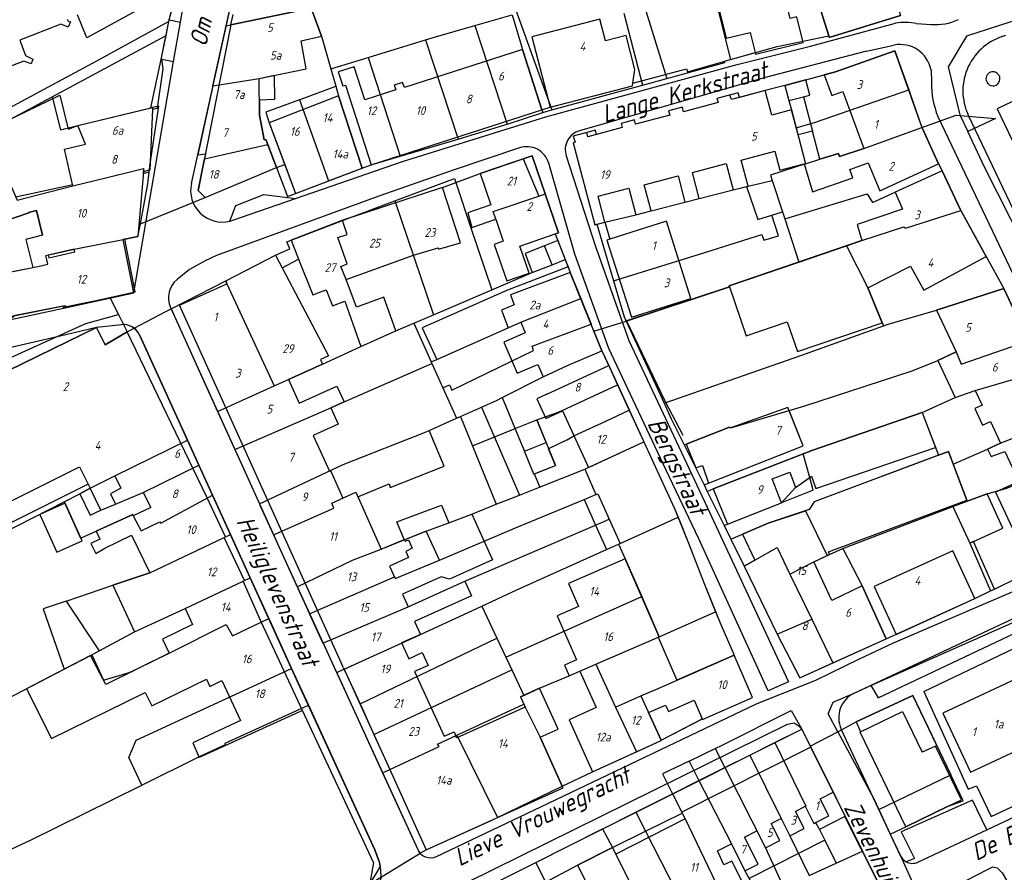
# Model space of a CAD drawing. Extents: x 124314 to 128016, y 450271 to 453716.
# Tile 8 of 40: x 124744 to 124885, y 450690 to 450812. Entities that reach past the tile are written whole.
import ezdxf
from ezdxf.enums import TextEntityAlignment as Align

# ---------------------------------------------------------------- set-up
doc = ezdxf.new("R2010")
doc.units = 0
doc.header["$MEASUREMENT"] = 0
for name, color, linetype in [('Default_113', 7, 'Continuous'), ('Default_117', 7, 'Continuous'), ('Default_21', 40, 'Continuous'), ('Default_4', 1, 'Continuous'), ('Default_79', 2, 'Continuous'), ('Default_80', 7, 'Continuous'), ('Default_99', 2, 'Continuous')]:
    doc.layers.add(name, color=color, linetype=linetype)
doc.styles.add('Style-ENGINEERING', font='isoct.shx', dxfattribs={"oblique": 15})

msp = doc.modelspace()

# ---------------------------------------------------------------- linework, layer by layer
at = {"layer": 'Default_21', "lineweight": -3, "flags": 128}
for points in [[(124827.1, 450835.14), (124831.93, 450819.6), (124836.85, 450803.59)], [(124934.82, 450827.38), (124904.4, 450817.68), (124879.66, 450809.63), (124877.06, 450805.26), (124878.7, 450798.39), (124878.75, 450798.28)], [(124855.55, 450823.97), (124858.01, 450816.03), (124859.98, 450809.66)], [(124773.94, 450811.12), (124776.11, 450820.96), (124776.14, 450821.07)], [(124842.38, 450820.56), (124845.96, 450806.27)], [(124765.74, 450811.72), (124765.79, 450811.96), (124767.5, 450818.19)], [(124814, 450816.96), (124820.45, 450799.08)], [(124773.94, 450811.12), (124774.59, 450811.25), (124786.06, 450813.62)], [(124786.06, 450813.62), (124787.54, 450809.63), (124788.88, 450804.98)], [(124809.45, 450811.14), (124814.79, 450812.69), (124816.25, 450807.73), (124819.03, 450799.11), (124819.17, 450798.7)], [(124830.73, 450812.93), (124833.4, 450802.64)], [(124859.98, 450809.66), (124860.04, 450809.45), (124870.24, 450812.59)], [(124765.74, 450811.72), (124755.41, 450806.03), (124742.24, 450798.97), (124724.63, 450788.52), (124725.24, 450787.15)], [(124765.36, 450809.74), (124765.74, 450811.72)], [(124772.05, 450802.52), (124773.94, 450811.12)], [(124802.43, 450809.08), (124803.84, 450809.51), (124809.45, 450811.14)], [(124809.45, 450811.14), (124814.06, 450797.07)], [(124749.12, 450800.96), (124765.36, 450809.74)], [(124763.21, 450799.38), (124764.73, 450806.52), (124765.36, 450809.74)], [(124794.21, 450806.6), (124802.43, 450809.08)], [(124802.43, 450809.08), (124807.05, 450794.92)], [(124845.96, 450806.27), (124852.63, 450808.16), (124859.98, 450809.66)], [(124788.88, 450804.98), (124794.21, 450806.6)], [(124794.21, 450806.6), (124798.8, 450792.47)], [(124836.85, 450803.59), (124845.14, 450805.88), (124845.1, 450806.03), (124845.96, 450806.27)], [(124853.71, 450802.6), (124856.72, 450803.38), (124860.95, 450804.55), (124869.44, 450807.54), (124871.41, 450801.96)], [(124788.88, 450804.98), (124789.6, 450802.48)], [(124772.05, 450802.52), (124778.64, 450803.6), (124780.78, 450804.04), (124780.83, 450800.6), (124778.68, 450800.46), (124778.71, 450798.34), (124779.39, 450794.81), (124779.63, 450794.88), (124779.89, 450794.16)], [(124833.4, 450802.64), (124836.85, 450803.59)], [(124772.05, 450802.52), (124769.88, 450792.69), (124770.98, 450792.83), (124770.84, 450792.12)], [(124784.42, 450800.55), (124784.51, 450800.59), (124789.6, 450802.48)], [(124789.6, 450802.48), (124789.99, 450801.12), (124793.37, 450790.79)], [(124820.45, 450799.08), (124833.4, 450802.64)], [(124853.71, 450802.6), (124850.91, 450801.84), (124847.23, 450800.87), (124847.05, 450801.53), (124844.03, 450800.73), (124844.19, 450800.13), (124839.25, 450798.82), (124839.1, 450799.47), (124837.12, 450798.94), (124837.28, 450798.35), (124832.39, 450797.05), (124832.23, 450797.65), (124830.34, 450797.15), (124830.5, 450796.56), (124826.83, 450795.59), (124826.67, 450796.2), (124823.48, 450795.36), (124823.76, 450794.47), (124823.48, 450794.39), (124826.58, 450782.67), (124826.89, 450782.75)], [(124853.71, 450802.6), (124854.27, 450800.44), (124854.66, 450799.09), (124855.34, 450796.52)], [(124855.34, 450796.52), (124858.1, 450797.32), (124871.41, 450801.96)], [(124871.41, 450801.96), (124871.55, 450801.54), (124873.29, 450796.58)], [(124739.92, 450795.99), (124742.25, 450797.33), (124743.88, 450798.13), (124749.12, 450800.96)], [(124749.12, 450800.96), (124750.3, 450796.26), (124752.75, 450796.86), (124763.21, 450799.38)], [(124784.42, 450800.55), (124779.62, 450798.77), (124780.1, 450797.26), (124783.83, 450787.13)], [(124784.42, 450800.55), (124788.55, 450788.94)], [(124762.97, 450790.21), (124763.11, 450791.4), (124764.31, 450799.63), (124763.21, 450799.38)], [(124814.06, 450797.07), (124819.17, 450798.7)], [(124819.17, 450798.7), (124819.79, 450798.9), (124820.45, 450799.08)], [(124873.29, 450796.58), (124878.17, 450798.34), (124878.75, 450798.28)], [(124878.75, 450798.28), (124883.82, 450797.85), (124879.83, 450796.02)], [(124878.75, 450798.28), (124879.83, 450796.02)], [(124807.05, 450794.92), (124810.77, 450796.03), (124814.06, 450797.07)], [(124855.34, 450796.52), (124856.67, 450791.39)], [(124856.67, 450791.39), (124858.72, 450792.05), (124861.37, 450792.87), (124861.53, 450792.42), (124864.98, 450793.59), (124873.29, 450796.58)], [(124873.29, 450796.58), (124873.32, 450796.52), (124875.67, 450791.4), (124876.19, 450790.38)], [(124798.8, 450792.47), (124807.05, 450794.92)], [(124908.68, 450736.87), (124897.22, 450760.65), (124887.84, 450779.82), (124882.25, 450790.9), (124879.83, 450796.02)], [(124737.18, 450794.41), (124740.71, 450782.66), (124745.77, 450784.37), (124745.74, 450784.45), (124746.84, 450784.73), (124747.73, 450781.21), (124745.34, 450780.6), (124746.35, 450776.59)], [(124770.84, 450792.12), (124779.89, 450794.16)], [(124779.89, 450794.16), (124781.14, 450790.84)], [(124770.93, 450786.59), (124769.95, 450787.58), (124770.84, 450792.12)], [(124793.37, 450790.79), (124794.65, 450791.24), (124798.8, 450792.47)], [(124806.72, 450788.71), (124810.22, 450789.99), (124816.34, 450792.1)], [(124816.34, 450792.1), (124817.63, 450792.54), (124819.51, 450787.08)], [(124816.34, 450792.1), (124818.57, 450786.77)], [(124756.93, 450789.44), (124762.16, 450790.7), (124762.1, 450790.01), (124762.81, 450790.18), (124762.97, 450790.21)], [(124770.93, 450786.59), (124781.14, 450790.84)], [(124781.14, 450790.84), (124782.72, 450786.7), (124783.83, 450787.13)], [(124788.55, 450788.94), (124788.92, 450789.08), (124793.37, 450790.79)], [(124856.67, 450791.39), (124851.65, 450789.77), (124851.9, 450789)], [(124752.07, 450788.26), (124756.93, 450789.44)], [(124761.69, 450782.83), (124762.78, 450788.55), (124762.97, 450790.21)], [(124798.04, 450786.11), (124806.53, 450789.29), (124806.72, 450788.71)], [(124876.19, 450790.38), (124878.75, 450784.9), (124878.85, 450784.71)], [(124752.04, 450788.37), (124743.92, 450786.61)], [(124743.92, 450786.61), (124744.1, 450786.18), (124752.07, 450788.26)], [(124752.07, 450788.26), (124752.04, 450788.37)], [(124783.83, 450787.13), (124788.45, 450788.9), (124788.55, 450788.94)], [(124806.72, 450788.71), (124808.9, 450782.25)], [(124826.89, 450782.75), (124828.02, 450783.05), (124832.46, 450784.12), (124834.63, 450784.69), (124839.46, 450785.91), (124841.5, 450786.45), (124846.36, 450787.65), (124848.25, 450788.15)], [(124848.25, 450788.15), (124848.49, 450788.21), (124851.9, 450789)], [(124848.25, 450788.15), (124849.85, 450783.42), (124851.87, 450784.05)], [(124851.9, 450789), (124853.37, 450784.52)], [(124761.69, 450782.83), (124770.93, 450786.59)], [(124812.25, 450783.4), (124812.45, 450783.47), (124812.07, 450784.58), (124818.57, 450786.77)], [(124818.57, 450786.77), (124819.51, 450787.08)], [(124819.51, 450787.08), (124821.41, 450781.53), (124820.94, 450781.36), (124821.31, 450780.42)], [(124853.7, 450783.51), (124865.48, 450787.11), (124866.22, 450785.87), (124869.49, 450787.35)], [(124790.55, 450783.31), (124798.04, 450786.11)], [(124798.04, 450786.11), (124803.54, 450769.82)], [(124829.25, 450774.69), (124841.52, 450778.46), (124850.42, 450781.27), (124850.71, 450780.49), (124852.8, 450781.12), (124851.87, 450784.05)], [(124851.87, 450784.05), (124853.37, 450784.52)], [(124853.37, 450784.52), (124853.7, 450783.51)], [(124862.51, 450779.68), (124864.7, 450780.42), (124870.7, 450782.38), (124870.94, 450782.2), (124878.85, 450784.71)], [(124878.85, 450784.71), (124882.45, 450778.16), (124885, 450773.57)], [(124759.49, 450780.62), (124761.34, 450780.99), (124761.69, 450782.83)], [(124781.01, 450778.32), (124783.02, 450779.26), (124782.62, 450780.24), (124790.55, 450783.31)], [(124798.16, 450767.52), (124796.48, 450772.32), (124792.55, 450770.93), (124791.06, 450774.85), (124790.32, 450776.73), (124791.21, 450777.08), (124789.89, 450780.85), (124791.2, 450781.31), (124790.55, 450783.31)], [(124808.9, 450782.25), (124809.03, 450782.29)], [(124826.89, 450782.75), (124829.25, 450774.69)], [(124853.7, 450783.51), (124855.71, 450777.36)], [(124808.9, 450782.25), (124811.9, 450773.39)], [(124746.35, 450776.59), (124747.06, 450776.73), (124748.46, 450777.04), (124748.18, 450778.28), (124752.25, 450779.2), (124759.49, 450780.62)], [(124757.32, 450772.3), (124760.97, 450773.12), (124759.49, 450780.62)], [(124821.31, 450780.42), (124819.41, 450779.68), (124816.65, 450778.58), (124817.64, 450775.85)], [(124821.31, 450780.42), (124822.37, 450777.7)], [(124855.71, 450777.36), (124862.51, 450779.68)], [(124862.51, 450779.68), (124865.55, 450773.66), (124867.81, 450768.24)], [(124773.88, 450774.67), (124781.01, 450778.32)], [(124781.01, 450778.32), (124788.56, 450763.94), (124787.43, 450763.43), (124787.72, 450762.79)], [(124822.78, 450776.65), (124814.14, 450773.36), (124801.94, 450767.96), (124804.02, 450763.45)], [(124817.64, 450775.85), (124820.49, 450776.98), (124822.37, 450777.7)], [(124822.37, 450777.7), (124822.78, 450776.65)], [(124822.78, 450776.65), (124823.08, 450775.87), (124824.57, 450772.16)], [(124831.04, 450768.93), (124845.8, 450773.84), (124845.76, 450773.97), (124855.71, 450777.36)], [(124733.09, 450772.35), (124740.32, 450775.36), (124740.51, 450775.43), (124746.35, 450776.59)], [(124811.9, 450773.39), (124817.64, 450775.85)], [(124766.08, 450770.69), (124773.88, 450774.67)], [(124773.88, 450774.67), (124774.04, 450774.26), (124780.82, 450759.68)], [(124829.25, 450774.69), (124830.76, 450769.53), (124831.04, 450768.93)], [(124803.54, 450769.82), (124805.78, 450770.77), (124811.9, 450773.39)], [(124867.81, 450768.24), (124868.46, 450768.47), (124875.37, 450770.5), (124885, 450773.57)], [(124885, 450773.57), (124888.49, 450766.12)], [(124733.09, 450772.35), (124734.87, 450767.32), (124739.16, 450768.81), (124739.57, 450767.86), (124743.27, 450769.18), (124743.14, 450769.6), (124750.96, 450771.14), (124751.01, 450770.91), (124757.32, 450772.3)], [(124757.32, 450772.3), (124758.56, 450769.87)], [(124804.02, 450763.45), (124814.21, 450767.98), (124816.01, 450768.78), (124824.57, 450772.16)], [(124824.57, 450772.16), (124824.66, 450771.93), (124826.04, 450768.48)], [(124739.98, 450762.18), (124741.72, 450763.07), (124753.92, 450768.58), (124758.56, 450769.87)], [(124758.56, 450769.87), (124759.83, 450767.37)], [(124760.82, 450767.89), (124765.31, 450770.29), (124766.08, 450770.69)], [(124766.08, 450770.69), (124772.71, 450756.03)], [(124800.74, 450768.62), (124803.54, 450769.82)], [(124798.16, 450767.52), (124800.74, 450768.62)], [(124800.74, 450768.62), (124803.22, 450763.09)], [(124804.9, 450759.37), (124805.84, 450759.82), (124806.18, 450759.04), (124817.85, 450764.74), (124817.62, 450765.33), (124826.04, 450768.48)], [(124826.04, 450768.48), (124826.13, 450768.26), (124826.46, 450767.46)], [(124826.46, 450767.46), (124831.04, 450768.93)], [(124831.04, 450768.93), (124836.47, 450757.21)], [(124836.47, 450757.21), (124856.02, 450764.03), (124867.81, 450768.24)], [(124739.98, 450762.18), (124740.66, 450760.8), (124755.41, 450768.01), (124756.66, 450765.51), (124759.83, 450767.37)], [(124759.83, 450767.37), (124760.82, 450767.89)], [(124761.55, 450766.97), (124768.41, 450751.92)], [(124787.72, 450762.79), (124793.19, 450765.28), (124798.16, 450767.52)], [(124826.46, 450767.46), (124826.5, 450767.35), (124827.57, 450764.68)], [(124854.34, 450756.14), (124856.42, 450756.76), (124871.9, 450761.82), (124875.58, 450763.29), (124878.18, 450764.51), (124878.88, 450762.77), (124888.49, 450766.12)], [(124813.35, 450758), (124819.22, 450760.94), (124822.79, 450762.65), (124827.57, 450764.68)], [(124827.57, 450764.68), (124828.67, 450762.34), (124829.82, 450759.84)], [(124775.19, 450750.57), (124788.89, 450756.51), (124790.78, 450757.37), (124803.33, 450762.87)], [(124780.82, 450759.68), (124782.83, 450760.58), (124787.72, 450762.79)], [(124803.22, 450763.09), (124804.02, 450763.45)], [(124803.22, 450763.09), (124803.33, 450762.87)], [(124803.33, 450762.87), (124804.9, 450759.37)], [(124873.32, 450755.88), (124878.06, 450758), (124880.92, 450758.99), (124890.52, 450761.8)], [(124819.62, 450751.56), (124818.3, 450754.81), (124820.98, 450755.79), (124821.94, 450756.15), (124829.82, 450759.84)], [(124829.82, 450759.84), (124831.51, 450756.18)], [(124772.71, 450756.03), (124780.82, 450759.68)], [(124804.9, 450759.37), (124806.84, 450755.06)], [(124810.4, 450756.64), (124812.54, 450757.59), (124813.35, 450758)], [(124813.35, 450758), (124815.99, 450751.68)], [(124836.47, 450757.21), (124837.5, 450754.98), (124839.35, 450751.24)], [(124772.71, 450756.03), (124772.8, 450755.84), (124775.19, 450750.57)], [(124807.4, 450755.31), (124810.4, 450756.64)], [(124810.4, 450756.64), (124815.81, 450744.07)], [(124828.14, 450754.64), (124831.51, 450756.18)], [(124831.51, 450756.18), (124833.59, 450751.66)], [(124839.35, 450751.24), (124839.65, 450751.35), (124845.82, 450753.78), (124845.99, 450753.66), (124854.34, 450756.14)], [(124842.18, 450745.51), (124842.84, 450745.76), (124856.34, 450751.08), (124854.34, 450756.14)], [(124856.34, 450749.97), (124857.58, 450750.45), (124873.32, 450755.88)], [(124873.32, 450755.88), (124875.66, 450749.76)], [(124802.91, 450753.31), (124806.84, 450755.06)], [(124806.84, 450755.06), (124807.4, 450755.31)], [(124807.4, 450755.31), (124812.52, 450742.76)], [(124823.6, 450752.55), (124828.14, 450754.64)], [(124877.77, 450748.49), (124882.68, 450750.63), (124884.52, 450751.49), (124893.65, 450755.13)], [(124778.68, 450742.84), (124790.65, 450748.44), (124802.49, 450753.12), (124802.91, 450753.31)], [(124780.7, 450738.38), (124789.33, 450742.2), (124789.01, 450742.91), (124792.44, 450744.47), (124792.73, 450743.82), (124797.23, 450745.68), (124797.34, 450745.14), (124805.05, 450748.21), (124802.91, 450753.31)], [(124753.05, 450744.24), (124754.53, 450745.04), (124758.04, 450746.8), (124768.41, 450751.92)], [(124768.41, 450751.92), (124768.46, 450751.81), (124770.03, 450748.36)], [(124815.99, 450751.68), (124816.56, 450750.32)], [(124816.56, 450750.32), (124819.62, 450751.56)], [(124822.63, 450751.94), (124819.99, 450750.67)], [(124822.63, 450751.94), (124823.6, 450752.55)], [(124825.17, 450747.79), (124825.33, 450747.86), (124833.59, 450751.66)], [(124833.59, 450751.66), (124837.95, 450742.16), (124838.47, 450740.89)], [(124775.19, 450750.57), (124775.32, 450750.27), (124778.68, 450742.84)], [(124817.86, 450747.05), (124816.56, 450750.32)], [(124817.86, 450747.05), (124820.96, 450748.28), (124819.99, 450750.67)], [(124839.35, 450751.24), (124842.18, 450745.51)], [(124842.63, 450744.6), (124843.5, 450744.94), (124856.34, 450749.97)], [(124857.27, 450746.59), (124856.34, 450749.97)], [(124875.66, 450749.76), (124877.1, 450750.3), (124877.77, 450748.49)], [(124875.66, 450749.76), (124857.89, 450743.11), (124857.18, 450741.99), (124856.68, 450741.83)], [(124879.76, 450743.19), (124882.6, 450744.24), (124885.4, 450745.04), (124896.25, 450749.59)], [(124883.65, 450730.63), (124885.01, 450731.28), (124901.12, 450738.95), (124900.32, 450740.92), (124896.25, 450749.59)], [(124753.05, 450744.24), (124754.51, 450741.21), (124756.04, 450741.93), (124758.14, 450742.79), (124762.09, 450744.46), (124770.03, 450748.36)], [(124770.03, 450748.36), (124771.99, 450744.06)], [(124815.81, 450744.07), (124818.7, 450745.22), (124825.17, 450747.79)], [(124825.17, 450747.79), (124826.75, 450744.15)], [(124877.77, 450748.49), (124879.69, 450743.35)], [(124853.23, 450742.98), (124855.23, 450745.17), (124857.27, 450746.59)], [(124857.77, 450744.78), (124857.27, 450746.59)], [(124842.18, 450745.51), (124842.63, 450744.6)], [(124842.63, 450744.6), (124845.04, 450739.73)], [(124857.77, 450744.78), (124853.23, 450742.98)], [(124725.25, 450730.49), (124727.38, 450731.35), (124741.97, 450738.59), (124750.81, 450743.1)], [(124750.81, 450743.1), (124753.05, 450744.24)], [(124750.81, 450743.1), (124753.16, 450737.92), (124755.4, 450738.89), (124760.6, 450741.28), (124760.67, 450741.11), (124761.8, 450738.95), (124764.49, 450740.23), (124764.61, 450740.05), (124771.99, 450744.06)], [(124771.99, 450744.06), (124772.04, 450743.96), (124774.57, 450738.42)], [(124785.84, 450727.12), (124797.96, 450732.38), (124798.06, 450732.14), (124804.39, 450734.77), (124815.25, 450739.4), (124825.07, 450743.45)], [(124812.52, 450742.76), (124815.81, 450744.07)], [(124825.07, 450743.45), (124826.75, 450744.15)], [(124825.07, 450743.45), (124826.68, 450739.78)], [(124826.75, 450744.15), (124827.03, 450744.26), (124828.65, 450740.62)], [(124845.04, 450739.73), (124853.23, 450742.98)], [(124877.72, 450742.44), (124879.76, 450743.19)], [(124879.69, 450743.35), (124879.76, 450743.19)], [(124778.68, 450742.84), (124778.77, 450742.65), (124780.7, 450738.38)], [(124784.08, 450730.97), (124791.98, 450734.78), (124796.1, 450736.36), (124799.35, 450737.68), (124802.52, 450738.9), (124805.74, 450740.1), (124809, 450741.36), (124812.52, 450742.76)], [(124846, 450737.78), (124847.69, 450738.5), (124851.35, 450740.04), (124856.68, 450741.83)], [(124856.68, 450741.83), (124859.76, 450735.44)], [(124862.01, 450736.42), (124862.62, 450736.67), (124877.72, 450742.44)], [(124877.72, 450742.44), (124880.12, 450737.2)], [(124826.68, 450739.78), (124828.65, 450740.62)], [(124828.65, 450740.62), (124830.2, 450737.17)], [(124830.2, 450737.17), (124838.47, 450740.89)], [(124838.47, 450740.89), (124840.15, 450736.72), (124842.2, 450731.42), (124843.84, 450727.37)], [(124787.77, 450722.92), (124799.95, 450728.11), (124808.02, 450731.76), (124826.68, 450739.78)], [(124826.68, 450739.78), (124828.23, 450736.28)], [(124845.04, 450739.73), (124846, 450737.78)], [(124751.09, 450728.92), (124757.76, 450731.2), (124763.06, 450732.98), (124773.68, 450738.01), (124774.57, 450738.42)], [(124774.57, 450738.42), (124777.38, 450732.26)], [(124780.7, 450738.38), (124782.17, 450735.14), (124784.08, 450730.97)], [(124846, 450737.78), (124847.93, 450733.89)], [(124880.66, 450737.45), (124880.12, 450737.2)], [(124883.65, 450730.63), (124880.66, 450737.45)], [(124810.45, 450728.21), (124815.44, 450730.52), (124828.23, 450736.28)], [(124828.23, 450736.28), (124829.97, 450737.06)], [(124829.97, 450737.06), (124830.2, 450737.17)], [(124829.97, 450737.06), (124830.94, 450734.98), (124833.29, 450729.57)], [(124847.93, 450733.89), (124849.42, 450734.77), (124852.61, 450736.56), (124854.44, 450732.77)], [(124859.76, 450735.44), (124860.09, 450735.6), (124862.01, 450736.42)], [(124861.27, 450710.27), (124859.9, 450712.82), (124860.64, 450714.48), (124863.64, 450715.78), (124906.66, 450735.97), (124908.68, 450736.87)], [(124862.01, 450736.42), (124864.78, 450731.09), (124868.18, 450723.53)], [(124880.12, 450737.2), (124883.11, 450730.37)], [(124854.44, 450732.77), (124857.88, 450734.52), (124859.76, 450735.44)], [(124847.93, 450733.89), (124852.63, 450724.18)], [(124755.82, 450721.82), (124760.87, 450724.53), (124768.07, 450727.86), (124776.39, 450731.79), (124777.38, 450732.26)], [(124777.38, 450732.26), (124780.03, 450726.44)], [(124854.44, 450732.77), (124857.57, 450726.32)], [(124784.08, 450730.97), (124784.13, 450730.85), (124785.84, 450727.12)], [(124868.18, 450723.53), (124880.83, 450729.28), (124883.11, 450730.37)], [(124883.11, 450730.37), (124883.65, 450730.63)], [(124751.09, 450728.92), (124747.8, 450727.8), (124750.82, 450719.19)], [(124751.09, 450728.92), (124755.82, 450721.82)], [(124813.87, 450720.92), (124833.29, 450729.57)], [(124833.29, 450729.57), (124833.38, 450729.36), (124835.79, 450723.84)], [(124790.79, 450719.22), (124801.68, 450724.15), (124810.45, 450728.21)], [(124810.45, 450728.21), (124812.61, 450723.61)], [(124754.77, 450721.25), (124756.44, 450717.63), (124760.08, 450718.72), (124761.35, 450719.28), (124765.82, 450721.47), (124773.96, 450725.59), (124774.84, 450723.97), (124780.03, 450726.44)], [(124780.03, 450726.44), (124780.11, 450726.26), (124783.28, 450719.3)], [(124785.84, 450727.12), (124785.91, 450726.97), (124787.77, 450722.92)], [(124835.79, 450723.84), (124843.84, 450727.37)], [(124843.84, 450727.37), (124844.57, 450725.56), (124846.47, 450721.21)], [(124852.63, 450724.18), (124857.57, 450726.32)], [(124857.57, 450726.32), (124860.57, 450720.11)], [(124793.07, 450714.24), (124812.61, 450723.61)], [(124812.61, 450723.61), (124813.87, 450720.92)], [(124826.73, 450719.91), (124835.79, 450723.84)], [(124852.63, 450724.18), (124855.84, 450717.98), (124860.57, 450720.11)], [(124860.57, 450720.11), (124868.18, 450723.53)], [(124754.77, 450721.25), (124755.82, 450721.82)], [(124787.77, 450722.92), (124787.87, 450722.7), (124789.69, 450718.72)], [(124750.82, 450719.19), (124754.58, 450721.15), (124754.77, 450721.25)], [(124813.87, 450720.92), (124814.73, 450719.1)], [(124833.16, 450715.4), (124835.64, 450716.46), (124846.47, 450721.21)], [(124836.04, 450709.04), (124841.85, 450712.08), (124841.97, 450712.02), (124849.12, 450715.16), (124846.47, 450721.21)], [(124729.73, 450708.24), (124750.82, 450719.19)], [(124761.92, 450702.65), (124760.06, 450706.57), (124761.1, 450709.06), (124783.28, 450719.3)], [(124783.28, 450719.3), (124785.69, 450714.05)], [(124789.69, 450718.72), (124790.79, 450719.22)], [(124790.79, 450719.22), (124790.86, 450719.08), (124793.07, 450714.24)], [(124795.05, 450709.89), (124814.73, 450719.1)], [(124814.73, 450719.1), (124816.44, 450715.46)], [(124816.44, 450715.46), (124818.7, 450716.49), (124822.91, 450718.26), (124826.73, 450719.91)], [(124826.73, 450719.91), (124829.52, 450713.75)], [(124789.69, 450718.72), (124789.77, 450718.56), (124796.27, 450704.38)], [(124815.98, 450715.26), (124816.44, 450715.46)], [(124829.52, 450713.75), (124833.16, 450715.4)], [(124833.16, 450715.4), (124836.04, 450709.04)], [(124861.27, 450710.27), (124863.9, 450711.66), (124871.99, 450715.44), (124877.4, 450704.11)], [(124761.92, 450702.65), (124770.03, 450706.7), (124773.85, 450708.46), (124773.78, 450708.65), (124785.69, 450714.05)], [(124785.69, 450714.05), (124795.19, 450693.39), (124795.85, 450691.56), (124795.93, 450691.03), (124794.4, 450688.48)], [(124793.07, 450714.24), (124793.15, 450714.07), (124795.05, 450709.89)], [(124806.89, 450709.78), (124816.46, 450714.2)], [(124816.46, 450714.2), (124816.64, 450713.79), (124818.77, 450709.47), (124821.92, 450702.5)], [(124829.52, 450713.75), (124832.53, 450707.38)], [(124843.78, 450707.87), (124844.79, 450708.36), (124854.61, 450713.3), (124856.13, 450710.64)], [(124852.28, 450708.71), (124856.13, 450710.64)], [(124856.13, 450710.64), (124857.35, 450708.2)], [(124795.05, 450709.89), (124796.84, 450705.91), (124797.3, 450704.85)], [(124797.3, 450704.85), (124804.36, 450708.14), (124804.12, 450708.5), (124806.89, 450709.78)], [(124806.89, 450709.78), (124812.71, 450698.03)], [(124857.35, 450708.2), (124861.27, 450710.27)], [(124861.27, 450710.27), (124866.42, 450700.68), (124867.14, 450699.14)], [(124832.53, 450707.38), (124836.07, 450708.99), (124836.04, 450709.04)], [(124840.05, 450706.07), (124843.78, 450707.87)], [(124843.78, 450707.87), (124845.17, 450705.14)], [(124848.7, 450706.92), (124852.28, 450708.71)], [(124852.28, 450708.71), (124856.74, 450699.65), (124856.64, 450699.61), (124857.87, 450697.17), (124858.12, 450697.3), (124858.65, 450696.29), (124859.42, 450694.77), (124861.04, 450691.49)], [(124857.35, 450708.2), (124857.41, 450708.07), (124864.81, 450693.19)], [(124821.92, 450702.5), (124826.27, 450704.54), (124832.53, 450707.38)], [(124845.17, 450705.14), (124848.7, 450706.92)], [(124848.7, 450706.92), (124853.19, 450697.88), (124854.44, 450695.41), (124857.2, 450689.74)], [(124840.05, 450706.07), (124836.24, 450704.24), (124837.68, 450701.39)], [(124840.05, 450706.07), (124841.46, 450703.29)], [(124841.46, 450703.29), (124845.17, 450705.14)], [(124845.17, 450705.14), (124850.97, 450693.69), (124853.51, 450688.07)], [(124796.27, 450704.38), (124797.3, 450704.85)], [(124796.27, 450704.38), (124801.29, 450693.43), (124801.45, 450693.15), (124801.64, 450692.9)], [(124867.14, 450699.14), (124877.4, 450704.11)], [(124868.77, 450695.65), (124870.98, 450696.7), (124877.04, 450699.61), (124879.17, 450700.41), (124877.4, 450704.11)], [(124737.46, 450690.82), (124746.12, 450694.82), (124757.67, 450700.52), (124761.92, 450702.65)], [(124812.71, 450698.03), (124821.92, 450702.5)], [(124837.68, 450701.39), (124841.46, 450703.29)], [(124841.46, 450703.29), (124846.09, 450694.24), (124848.03, 450690.4), (124848.62, 450689.31), (124849.94, 450686.45)], [(124832.42, 450698.75), (124837.68, 450701.39)], [(124837.68, 450701.39), (124839, 450698.76), (124839.07, 450698.62)], [(124801.64, 450692.9), (124802.48, 450693.38), (124811.79, 450697.59), (124812.71, 450698.03)], [(124827.68, 450696.37), (124827.75, 450696.41), (124832.42, 450698.75)], [(124832.42, 450698.75), (124833.81, 450696.04)], [(124833.81, 450696.04), (124839.07, 450698.62)], [(124839.07, 450698.62), (124839.49, 450697.8), (124843.82, 450688.76), (124846.66, 450683.13), (124847.91, 450683.76)], [(124867.14, 450699.14), (124868.77, 450695.65)], [(124818.16, 450691.6), (124827.68, 450696.37)], [(124827.68, 450696.37), (124829.1, 450693.72)], [(124829.1, 450693.72), (124833.81, 450696.04)], [(124833.81, 450696.04), (124842.43, 450679.2), (124840.69, 450678.34), (124843.3, 450672.83)], [(124868.77, 450695.65), (124870.22, 450692.54), (124873.28, 450685.76)], [(124819.52, 450688.75), (124824.09, 450691.19), (124829.1, 450693.72)], [(124829.1, 450693.72), (124829.57, 450692.78), (124835.95, 450679.94), (124840, 450672)], [(124794.4, 450688.48), (124801.27, 450692.69), (124801.64, 450692.9)], [(124861.04, 450691.49), (124864.81, 450693.19)], [(124864.81, 450693.19), (124873.66, 450675.41)], [(124813.79, 450689.41), (124818.16, 450691.6)], [(124818.16, 450691.6), (124819.52, 450688.75)], [(124857.2, 450689.74), (124861.04, 450691.49)]]:
    msp.add_lwpolyline(points, dxfattribs=at)
at = {"layer": 'Default_21', "lineweight": -3}
msp.add_ellipse((124759.26, 450765.92), major_axis=(2.29, 1.05), ratio=1, start_param=0, end_param=0.473715, dxfattribs=at)
at = {"layer": 'Default_4', "lineweight": -3, "flags": 128}
for points in [[(124784.01, 450836.64), (124786.36, 450839.74), (124802.47, 450848.34), (124841.2, 450867.67), (124848.1, 450871.52), (124850.76, 450869.9), (124856.12, 450858.34), (124870.24, 450812.59), (124860.04, 450809.45), (124859.98, 450809.65)], [(124856.3, 450808.9), (124855.45, 450812.38), (124854.47, 450812.14), (124853.01, 450818.16), (124848.7, 450817.15), (124848.05, 450819.82), (124843.19, 450818.64), (124843.93, 450815.15), (124845.34, 450809.34), (124848.79, 450810.16), (124849.49, 450807.27)], [(124859.98, 450809.65), (124858.01, 450816.03)], [(124762.16, 450813.81), (124754.03, 450809.37), (124752.71, 450812.69)], [(124781.14, 450790.84), (124779.63, 450794.88), (124779.39, 450794.81), (124778.71, 450798.34), (124778.64, 450803.6), (124785.39, 450804.98), (124784.64, 450808.94), (124787.54, 450809.63), (124786.06, 450813.62), (124774.59, 450811.25)], [(124751.26, 450812.07), (124751.36, 450811.79), (124751.7, 450811.65), (124751.4, 450810.91), (124750.35, 450811.35), (124744.47, 450809.03), (124745.31, 450806.84), (124746.36, 450806.34), (124746.12, 450805.67), (124745.04, 450806.07), (124741.16, 450804.58)], [(124832.02, 450802.93), (124832.3, 450804.87), (124831.04, 450809.74), (124828.09, 450808.98), (124827.29, 450812.07), (124817.59, 450809.55), (124820.2, 450799.5)], [(124774.59, 450811.25), (124769.95, 450787.58), (124770.93, 450786.59), (124781.14, 450790.84)], [(124819.03, 450799.11), (124816.25, 450807.73), (124799.4, 450802.29), (124799.13, 450803.01), (124797.95, 450802.62), (124798.17, 450801.94), (124793.76, 450800.52), (124792.24, 450805.24), (124789.96, 450804.51), (124790.6, 450802.52), (124790.98, 450802.62), (124794.65, 450791.24)], [(124849.49, 450807.27), (124849.54, 450807.05), (124856.35, 450808.7), (124856.3, 450808.9)], [(124875.67, 450791.4), (124873.32, 450796.52), (124869.44, 450807.54), (124860.95, 450804.55)], [(124856.72, 450803.38), (124853.71, 450802.6), (124854.27, 450800.44), (124856.36, 450800.98)], [(124856.36, 450800.98), (124857.28, 450801.21), (124856.72, 450803.38)], [(124860.95, 450804.55), (124859.35, 450804.11)], [(124859.35, 450804.11), (124860.44, 450801.15), (124861.99, 450801.72)], [(124894.3, 450804.15), (124884.02, 450799.25), (124887.22, 450792.57)], [(124820.2, 450799.5), (124831.97, 450802.55), (124832.02, 450802.93)], [(124793.37, 450790.79), (124789.99, 450801.12), (124780.1, 450797.26), (124782.3, 450791.27)], [(124857.66, 450796.05), (124855.61, 450795.51), (124854.66, 450799.09), (124851.84, 450798.34), (124850.91, 450801.84), (124846.09, 450800.57), (124845.85, 450801.21), (124844.03, 450800.73), (124844.19, 450800.13), (124839.25, 450798.82), (124839.1, 450799.47), (124837.12, 450798.94), (124837.28, 450798.35), (124832.39, 450797.05), (124832.23, 450797.65), (124830.34, 450797.15), (124830.5, 450796.56), (124825.6, 450795.26), (124825.43, 450795.88), (124823.48, 450795.36), (124823.76, 450794.47), (124823.48, 450794.39), (124826.58, 450782.67), (124828.02, 450783.05)], [(124861.99, 450801.72), (124864.98, 450793.59), (124861.53, 450792.42), (124861.37, 450792.87), (124858.72, 450792.05), (124857.66, 450796.05)], [(124752.75, 450796.86), (124763.43, 450799.44), (124763.42, 450799.18)], [(124763.42, 450799.18), (124763.05, 450790.51), (124762.15, 450790.26), (124761.34, 450780.99), (124759.23, 450780.57)], [(124794.65, 450791.24), (124819.03, 450799.11)], [(124740.69, 450782.72), (124739.39, 450787.03), (124743.29, 450788.06), (124744.1, 450786.18), (124752.07, 450788.26), (124750.87, 450793.47), (124753.84, 450794.22), (124752.75, 450796.86)], [(124820.94, 450781.37), (124821.41, 450781.53), (124817.63, 450792.54), (124810.22, 450789.99)], [(124828.02, 450783.05), (124827.05, 450786.75), (124831.46, 450787.92), (124832.46, 450784.12), (124834.63, 450784.69), (124833.65, 450788.41), (124838.47, 450789.69), (124839.46, 450785.91), (124841.5, 450786.45), (124840.52, 450790.16), (124845.36, 450791.43), (124846.36, 450787.65), (124848.49, 450788.21), (124847.5, 450791.93), (124852.3, 450793.2), (124853.02, 450790.46), (124856.48, 450791.37), (124857.69, 450787.39), (124863.43, 450789.38), (124863.02, 450790.6), (124865.63, 450791.53), (124867.26, 450787.55), (124875.67, 450791.4)], [(124782.3, 450791.27), (124783.83, 450787.13), (124793.37, 450790.79)], [(124810.22, 450789.99), (124811.76, 450785.52), (124808.44, 450784.38), (124809.03, 450782.3), (124812.43, 450783.47), (124813.51, 450780.32), (124812.2, 450779.88), (124814, 450774.65), (124817.23, 450775.77), (124815.9, 450779.64), (124820.94, 450781.37)], [(124876.19, 450790.38), (124869.49, 450787.35), (124870.53, 450784.91), (124864.06, 450782.71), (124864.7, 450780.42), (124845.76, 450773.97), (124845.8, 450773.84)], [(124882.45, 450778.16), (124878.75, 450784.9), (124876.19, 450790.38)], [(124804.82, 450788.02), (124790.61, 450783.34), (124783.21, 450780.47), (124784.29, 450777.76)], [(124784.29, 450777.76), (124786.32, 450772.65), (124788.22, 450773.4), (124789.15, 450771.08), (124790.87, 450771.75), (124793.19, 450765.28), (124798.16, 450767.52), (124796.48, 450772.32), (124792.55, 450770.93), (124791.06, 450774.85), (124800.71, 450778.32), (124804.2, 450779.38), (124804.28, 450779.18), (124807.42, 450780.09), (124804.82, 450788.02)], [(124745.77, 450784.37), (124740.71, 450782.66), (124740.69, 450782.72)], [(124746.84, 450784.73), (124745.74, 450784.45), (124745.77, 450784.37)], [(124747.73, 450781.21), (124746.84, 450784.73)], [(124828.74, 450780.64), (124828.32, 450780.5), (124831.84, 450769.47), (124840.31, 450772.17), (124836.8, 450783.2), (124828.74, 450780.64)], [(124747.73, 450781.21), (124745.34, 450780.6), (124746.35, 450776.59)], [(124760.75, 450772.96), (124759.23, 450780.57)], [(124820.49, 450776.98), (124819.41, 450779.68), (124816.65, 450778.58), (124817.64, 450775.85), (124820.49, 450776.98)], [(124752.34, 450778.82), (124752.25, 450779.2), (124748.52, 450778.36), (124748.62, 450777.98), (124752.34, 450778.82)], [(124790.72, 450719.39), (124767.3, 450771.21), (124774.04, 450774.26), (124773.88, 450774.67), (124781.01, 450778.32), (124781.95, 450776.52)], [(124845.8, 450773.84), (124848.18, 450766.84), (124854.06, 450768.84), (124855.52, 450764.57), (124867.63, 450768.69), (124865.55, 450773.66), (124871.64, 450776.75), (124873.58, 450773.32), (124882.45, 450778.16)], [(124741.71, 450775.67), (124746.35, 450776.59)], [(124781.95, 450776.52), (124788.56, 450763.94), (124787.43, 450763.43), (124787.72, 450762.79), (124782.83, 450760.58), (124784.36, 450757.18), (124789.76, 450759.62), (124790.78, 450757.37), (124788.89, 450756.51), (124789.93, 450754.2), (124786.37, 450752.59), (124788.68, 450747.48), (124788.85, 450747.57), (124790.62, 450743.65), (124792.44, 450744.47), (124796.1, 450736.36), (124799.35, 450737.7), (124798.33, 450740.23), (124804.71, 450742.65), (124805.74, 450740.1), (124809, 450741.36), (124811.96, 450734.81), (124805.84, 450732.04), (124804.65, 450732.39), (124799.14, 450729.9), (124799.95, 450728.11), (124808.02, 450731.76), (124808.96, 450729.68), (124800.84, 450726.01), (124801.68, 450724.15)], [(124823.08, 450775.87), (124814.53, 450772.66), (124815.06, 450771.23), (124813.26, 450770.49), (124814.21, 450767.98), (124816.01, 450768.78), (124816.65, 450767.23), (124813.6, 450765.92), (124815.51, 450761.46), (124818.47, 450762.74), (124819.22, 450760.94), (124822.79, 450762.65), (124827.57, 450764.68)], [(124827.57, 450764.68), (124823.08, 450775.87)], [(124750.67, 450770.91), (124760.75, 450772.96)], [(124885, 450773.57), (124875.37, 450770.5), (124878.18, 450764.51), (124875.58, 450763.29), (124878.06, 450758), (124880.92, 450758.99), (124881.9, 450756.9), (124880.87, 450756.42), (124881.96, 450754.07), (124883.07, 450754.59), (124884.52, 450751.49), (124882.68, 450750.63), (124883.16, 450749.59), (124885.12, 450750.31), (124887.13, 450746.02), (124883.8, 450744.47), (124888.67, 450734.09), (124893.89, 450736.53), (124899.82, 450739.31), (124900.32, 450740.92), (124885, 450773.57)], [(124742.09, 450768.92), (124743.68, 450769.58), (124743.6, 450769.72), (124750.62, 450771.11), (124750.67, 450770.91)], [(124750.67, 450770.91), (124750.71, 450770.79)], [(124755.41, 450768.01), (124740.66, 450760.8), (124739.44, 450763.31), (124724.59, 450756.01), (124725.8, 450753.56), (124716.19, 450748.85), (124723.76, 450733.51)], [(124784.85, 450713.28), (124778.94, 450725.94), (124776.39, 450731.79), (124776.54, 450731.86), (124773.68, 450738.01), (124773.85, 450738.09), (124771.17, 450743.77), (124759.83, 450767.37), (124756.66, 450765.51), (124755.41, 450768.01)], [(124819.74, 450758.49), (124828.57, 450762.56)], [(124828.57, 450762.56), (124833.59, 450751.66)], [(124819.74, 450758.49), (124818.29, 450757.83), (124819.58, 450755), (124821.97, 450756.1)], [(124821.97, 450756.1), (124825.68, 450748.02)], [(124856.34, 450751.08), (124854.16, 450756.6), (124845.99, 450753.66), (124845.82, 450753.78), (124839.65, 450751.35), (124840.99, 450747.94), (124841.96, 450748.29), (124842.84, 450745.76), (124856.34, 450751.08)], [(124873.32, 450755.88), (124857.58, 450750.45), (124843.5, 450744.94), (124845.52, 450739.92), (124853.23, 450742.98), (124851.9, 450746.37), (124854.45, 450747.34), (124855.23, 450745.17), (124857.54, 450746.78), (124858.16, 450745.03), (124875.24, 450750.86)], [(124873.32, 450755.88), (124875.24, 450750.86)], [(124809.12, 450751.09), (124815.21, 450753.56), (124818.3, 450754.81), (124820.96, 450748.28)], [(124825.68, 450748.02), (124833.59, 450751.66)], [(124879.69, 450743.35), (124877.1, 450750.3), (124857.89, 450743.11), (124857.18, 450741.99), (124851.35, 450740.04), (124847.69, 450738.5), (124849.42, 450734.77), (124847.93, 450733.89), (124852.67, 450724.11), (124855.84, 450717.98), (124868.18, 450723.53), (124864.78, 450731.09), (124860.44, 450729.01), (124857.88, 450734.52), (124860.09, 450735.6), (124859.96, 450735.97), (124879.69, 450743.35)], [(124723.76, 450733.51), (124753.01, 450748.09), (124754.24, 450745.61)], [(124817.94, 450747.08), (124820.96, 450748.28)], [(124754.53, 450745.04), (124758.04, 450746.8), (124758.9, 450745.04), (124757.41, 450744.27), (124758.14, 450742.79), (124762.09, 450744.46), (124763.2, 450742.29), (124760.67, 450741.11), (124760.6, 450741.28), (124755.4, 450738.89), (124755.89, 450737.79), (124754.61, 450737.16), (124755.31, 450735.74), (124756.63, 450736.49), (124760.43, 450738.32), (124763.06, 450732.98), (124757.76, 450731.2), (124760.87, 450724.53), (124768.07, 450727.86), (124769.14, 450725.56), (124764.87, 450723.48), (124765.82, 450721.47), (124756.75, 450717.03), (124754.58, 450721.15), (124745.43, 450716.39), (124748.99, 450709.3), (124762.37, 450715.88), (124763.34, 450713.97), (124771.13, 450717.75), (124771.62, 450716.74), (124773.34, 450717.57), (124775.98, 450711.89), (124769.16, 450708.7), (124770.07, 450706.6)], [(124817.94, 450747.08), (124818.71, 450745.19)], [(124754.53, 450745.04), (124753.05, 450744.24), (124754.51, 450741.21), (124756.04, 450741.93), (124754.53, 450745.04)], [(124754.24, 450745.61), (124754.53, 450745.04)], [(124753.37, 450737.54), (124750.94, 450742.92), (124747.32, 450741.29), (124749.75, 450735.91), (124753.37, 450737.54)], [(124884.84, 450739.36), (124882.6, 450744.24), (124877.72, 450742.44), (124880.12, 450737.2), (124884.84, 450739.36)], [(124799.39, 450737.68), (124799.52, 450737.47), (124799.98, 450737.67), (124800.52, 450736.47), (124799.59, 450736.01), (124799.99, 450735.13), (124797.27, 450733.9), (124798.06, 450732.14), (124804.4, 450734.75), (124802.52, 450738.9), (124799.39, 450737.68)], [(124880.83, 450729.28), (124877.73, 450736.11), (124866.49, 450731), (124869.6, 450724.17), (124880.83, 450729.28)], [(124835.61, 450723.76), (124835.79, 450723.84), (124830.94, 450734.98), (124822.81, 450731.45), (124824.25, 450728.17), (124821.23, 450726.84), (124823.99, 450720.55), (124822.24, 450719.79), (124822.91, 450718.26), (124824.45, 450718.92)], [(124901.51, 450724.72), (124876.27, 450712.9), (124880.21, 450704.47), (124907.21, 450717.11)], [(124801.68, 450724.15), (124798.99, 450722.94), (124800.02, 450720.68), (124801.94, 450721.56), (124802.77, 450719.74), (124800.85, 450718.86), (124805.06, 450709.63), (124806.48, 450710.27), (124806.76, 450709.64)], [(124835.61, 450723.76), (124838.28, 450717.61)], [(124846.47, 450721.21), (124838.28, 450717.61)], [(124841.93, 450712.12), (124841.97, 450712.02), (124849.12, 450715.16), (124846.47, 450721.21)], [(124790.72, 450719.39), (124796.82, 450705.9)], [(124824.45, 450718.92), (124826.8, 450713.74), (124822.9, 450711.97), (124826.27, 450704.54)], [(124821.92, 450702.5), (124818.77, 450709.47), (124821.35, 450710.63), (124818.7, 450716.49), (124815.98, 450715.26), (124816.64, 450713.79), (124806.88, 450709.38), (124806.76, 450709.64)], [(124836.68, 450714.08), (124837.09, 450713.17), (124840.76, 450714.78), (124841.93, 450712.12)], [(124834.24, 450713.01), (124836.68, 450714.08)], [(124784.85, 450713.28), (124770.07, 450706.6)], [(124836.04, 450709.04), (124834.24, 450713.01)], [(124864.52, 450710.25), (124870.53, 450713.14), (124873.32, 450707.32)], [(124877.04, 450699.61), (124870.98, 450696.7), (124864.47, 450710.22), (124864.52, 450710.25)], [(124857.41, 450708.07), (124839, 450698.76), (124839.49, 450697.8), (124829.57, 450692.78), (124829.1, 450693.72), (124824.09, 450691.19), (124828.13, 450683.32), (124829.13, 450681.33), (124843.82, 450688.76), (124846.66, 450683.13)], [(124826.27, 450704.54), (124836.07, 450708.99), (124836.04, 450709.04)], [(124858.58, 450705.72), (124857.41, 450708.07)], [(124875.22, 450708.22), (124873.32, 450707.32)], [(124877.04, 450699.61), (124878.96, 450700.53), (124875.22, 450708.22)], [(124796.82, 450705.9), (124802.48, 450693.38), (124822.05, 450702.23), (124821.92, 450702.5)], [(124860.62, 450701.63), (124858.58, 450705.72)], [(124849.04, 450686.04), (124846.15, 450691.76), (124845.02, 450691.23), (124844.09, 450693.23), (124846.09, 450694.24), (124848.03, 450690.4), (124849.9, 450691.34), (124847.94, 450695.21), (124849.74, 450696.12), (124850.97, 450693.69), (124853, 450694.72), (124851.76, 450697.16), (124853.19, 450697.88), (124854.44, 450695.41), (124856.47, 450696.43), (124855.22, 450698.89), (124856.64, 450699.61), (124857.87, 450697.17), (124859.99, 450698.24), (124858.75, 450700.69), (124860.62, 450701.63)], [(124862.28, 450698.13), (124858.65, 450696.29), (124859.42, 450694.77), (124848.62, 450689.31)], [(124862.34, 450698.16), (124862.28, 450698.13)], [(124866.98, 450688.83), (124862.28, 450698.13)]]:
    msp.add_lwpolyline(points, dxfattribs=at)
at = {"layer": 'Default_79', "lineweight": -3, "flags": 128}
for points in [[(124833.59, 450751.66), (124837.95, 450742.16), (124840.15, 450736.72), (124842.2, 450731.42), (124844.57, 450725.56), (124846.47, 450721.21)], [(124866.01, 450716.88), (124893.27, 450728.98)]]:
    msp.add_lwpolyline(points, dxfattribs=at)
at = {"layer": 'Default_80', "lineweight": -3, "flags": 128}
for points in [[(124765.79, 450811.96), (124766.34, 450813.96)], [(124731.19, 450790.5), (124737, 450794.31), (124742.25, 450797.33), (124750.2, 450801.22), (124751.36, 450796.34), (124752.75, 450796.86)], [(124781.95, 450776.52), (124784.29, 450777.76)], [(124845.8, 450773.84), (124831.1, 450768.95), (124836.57, 450757.54), (124839.15, 450752.65)], [(124836.04, 450709.04), (124841.93, 450712.12)], [(124752.41, 450651.61), (124750.73, 450654.91), (124751.46, 450656.2), (124768.62, 450664.79), (124780.49, 450670.54), (124803.55, 450682.59), (124808.44, 450686.72), (124856.13, 450710.64)], [(124821.92, 450702.5), (124826.27, 450704.54)]]:
    msp.add_lwpolyline(points, dxfattribs=at)
at = {"layer": 'Default_99', "lineweight": -3, "flags": 128}
for points in [[(124767.4, 450811.63), (124768.08, 450815.59), (124776.29, 450844.74), (124779.43, 450855.38), (124781.71, 450856.83), (124778.75, 450861.63)], [(124768.97, 450788.57), (124777.11, 450825.5)], [(124764.75, 450806.36), (124764.73, 450806.52), (124765.79, 450811.96)], [(124765.79, 450811.96), (124767.4, 450811.63)], [(124774.59, 450811.25), (124774.95, 450812.73)], [(124766.43, 450805.99), (124767.4, 450811.63)], [(124857.36, 450808.21), (124869.51, 450811.49)], [(124872.54, 450811.45), (124874.59, 450811.29)], [(124856.3, 450808.9), (124859.98, 450809.65)], [(124783.86, 450786.43), (124799.12, 450791.73), (124819.58, 450798.1), (124846.91, 450805.59), (124857.36, 450808.21)], [(124865.38, 450807.47), (124869.3, 450808.34)], [(124763.42, 450799.18), (124764.15, 450799.34), (124764.93, 450804.96), (124764.75, 450806.36)], [(124764.75, 450806.36), (124766.43, 450805.99)], [(124865.38, 450807.47), (124850.57, 450803.61), (124824.41, 450796.12)], [(124839.82, 450804.53), (124849.49, 450807.27)], [(124760.75, 450772.96), (124766.43, 450805.99)], [(124832.02, 450802.93), (124839.7, 450804.96)], [(124839.7, 450804.96), (124839.82, 450804.53)], [(124874.6, 450804.78), (124874.65, 450802.99)], [(124856.72, 450803.38), (124859.35, 450804.11)], [(124856.36, 450800.98), (124857.66, 450796.05)], [(124819.03, 450799.11), (124820.2, 450799.5)], [(124875.57, 450798.15), (124900.9, 450745.03)], [(124879.92, 450798.33), (124904.47, 450746.83)], [(124815.83, 450793.67), (124806.37, 450790.47), (124795.72, 450786.78), (124772.56, 450778.28), (124770.96, 450777.54), (124768.73, 450776.28), (124766.95, 450774.86)], [(124822.49, 450792.53), (124826.62, 450779.7), (124831.45, 450766.17), (124842.3, 450743.07), (124854.24, 450717.41), (124851.35, 450716.09), (124841.45, 450737.83), (124836.71, 450747.74), (124828.6, 450765.03), (124823.73, 450778.46), (124820, 450791.49)], [(124781.14, 450790.84), (124782.3, 450791.27)], [(124793.37, 450790.79), (124794.65, 450791.24)], [(124875.67, 450791.4), (124876.19, 450790.38)], [(124804.82, 450788.02), (124810.22, 450789.99)], [(124774.45, 450783.19), (124775.32, 450785.42), (124779.34, 450786.99), (124783.86, 450786.43)], [(124774.89, 450783.32), (124783.86, 450786.43)], [(124774.45, 450783.19), (124774.67, 450783.25), (124774.89, 450783.32)], [(124828.02, 450783.05), (124828.74, 450780.64)], [(124820.94, 450781.37), (124823.08, 450775.87)], [(124882.45, 450778.16), (124885, 450773.57)], [(124750.71, 450770.79), (124760.75, 450772.96)], [(124742.09, 450768.92), (124750.71, 450770.79)], [(124765.99, 450770.88), (124782.17, 450735.14), (124801.29, 450693.43)], [(124758.99, 450768.41), (124755.41, 450768.01)], [(124755.41, 450768.01), (124751.04, 450766.98), (124746.51, 450765.91), (124740.09, 450764.45), (124736.36, 450763.76), (124733.23, 450763), (124730.54, 450762.27), (124727.02, 450761.02), (124723.68, 450759.59), (124713.3, 450754.46)], [(124728.19, 450651.67), (124745.42, 450660.27), (124753.05, 450664.12), (124767.17, 450671.81), (124793.95, 450686.09), (124794.86, 450687.03), (124795.43, 450687.82), (124795.81, 450688.6), (124796.06, 450689.4), (124796.01, 450690.58), (124795.85, 450691.56), (124795.19, 450693.39), (124783.72, 450718.35), (124761.55, 450766.97)], [(124827.57, 450764.68), (124828.57, 450762.56)], [(124754.24, 450745.61), (124727.29, 450732.22), (124727.6, 450731.41), (124727.38, 450731.35)], [(124869.23, 450722.95), (124890.17, 450731.97)], [(124873.57, 450715.99), (124899.55, 450728.42)], [(124866.01, 450716.88), (124867.05, 450715.12), (124892.68, 450727.23)], [(124803.97, 450692.46), (124818.89, 450699.55), (124849.75, 450714.3), (124858.14, 450717.64), (124864.29, 450720.63), (124869.23, 450722.95)], [(124863.64, 450715.78), (124866.01, 450716.88)], [(124875.4, 450708.31), (124871.99, 450715.44), (124863.9, 450711.66), (124864.52, 450710.25)], [(124873.57, 450715.99), (124879.91, 450702.08), (124881.07, 450702.51), (124883.18, 450698.17), (124909.84, 450710.61)], [(124794.97, 450691.6), (124784.85, 450713.28)], [(124751.2, 450657.67), (124758.63, 450661.55), (124760.32, 450662.4), (124779.26, 450672.6), (124796.56, 450681.91), (124800.67, 450684.94), (124854.11, 450711.32), (124855.07, 450711.51), (124855.61, 450711.17), (124856.13, 450710.64)], [(124856.13, 450710.64), (124857.41, 450708.07)], [(124870.22, 450692.54), (124861.77, 450710.63)], [(124882.54, 450696.25), (124911.08, 450709.66), (124918.89, 450692.9), (124906.43, 450686.6)], [(124875.4, 450708.31), (124875.22, 450708.22)], [(124860.62, 450701.63), (124862.34, 450698.16)], [(124882.54, 450696.25), (124880.52, 450700.5), (124870.32, 450695.95), (124872.23, 450692.17), (124871.03, 450691.68)], [(124862.34, 450698.16), (124866.98, 450688.83)], [(124872.72, 450691.64), (124882.54, 450696.25)], [(124794.97, 450691.6), (124794.38, 450688.04)], [(124881.85, 450665.91), (124872.47, 450685.34), (124882.86, 450690.69), (124883.42, 450690.94), (124884.04, 450690.84), (124884.77, 450690.09), (124885.56, 450688.72)]]:
    msp.add_lwpolyline(points, dxfattribs=at)
at = {"layer": 'Default_99', "lineweight": -3}
for centre, major_axis, start_param, end_param in [((124875.21, 450819.18), (-0.62, -7.88), 0, 0.511044), ((124870.89, 450800.34), (-1.37, 11.15), 6.013295, 6.283185), ((124887.32, 450801.8), (-7.4, -3.47), 4.529897, 6.283185), ((124870.17, 450803.92), (-0.87, 4.43), 4.71242, 6.283185), ((124883.44, 450803.53), (0.717, 0.694), 0, 3.134169), ((124883.44, 450803.52), (-0.73, -0.673), 0, 3.168123), ((124887.31, 450802.89), (-12.66, 0.11), 0, 0.392207), ((124825.19, 450793.4), (-0.78, 2.72), 0, 1.604474), ((124816.88, 450790.59), (3.12, 0.9), 0, 1.617834), ((124773.4, 450787.6), (-4.43, 0.97), 0, 2.020947), ((124769.03, 450772.26), (-2.08, 2.6), 0, 1.322342), ((124759.27, 450765.92), (2.28, 1.04), 0, 1.254737), ((124865.29, 450712.27), (-1.65, 3.51), 0, 1.568459), ((124803.11, 450694.26), (-1.82, -0.84), 0, 1.583288), ((124871.93, 450693.34), (-1.7, -0.8), 0, 0.63483), ((124871.92, 450693.33), (-0.89, -1.65), 0, 0.937678)]:
    msp.add_ellipse(centre, major_axis=major_axis, ratio=1, start_param=start_param, end_param=end_param, dxfattribs=at)

# ---------------------------------------------------------------- texts
at = {"layer": 'Default_113', "lineweight": -3, "style": 'Style-ENGINEERING', "oblique": 15}
for s, p in [('5', (124780.18, 450810.84)), ('4', (124824.83, 450808.15)), ('5a', (124781, 450806.9)), ('6', (124813.18, 450803.93)), ('3', (124864.37, 450802.71)), ('7a', (124775.77, 450801.29)), ('8', (124808.59, 450800.65)), ('12', (124794.69, 450798.97)), ('10', (124801.69, 450799)), ('14', (124788.41, 450797.98)), ('6a', (124758.43, 450796.16)), ('7', (124773.77, 450795.85)), ('16', (124783.74, 450796.01)), ('1', (124866.72, 450797.03)), ('5', (124849.29, 450795.33)), ('8', (124757.94, 450792.03)), ('14a', (124790.23, 450792.79)), ('2', (124868.9, 450791.03)), ('18', (124772.16, 450789.9)), ('21', (124814.68, 450788.93)), ('19', (124828.03, 450789.85)), ('2', (124817.22, 450785.28)), ('10', (124753.27, 450784.33)), ('3', (124872.61, 450784.1)), ('23', (124803.04, 450781.58)), ('25', (124795.12, 450780.06)), ('1', (124835, 450779.7)), ('27', (124788.77, 450776.56)), ('4', (124874.52, 450777.28)), ('12', (124753.27, 450774.9)), ('3', (124836.83, 450774.38)), ('2a', (124818.01, 450771.22)), ('1', (124772.41, 450769.52)), ('4', (124819.54, 450768.52)), ('5', (124879.86, 450768.02)), ('29', (124782.77, 450764.99)), ('6', (124820.21, 450764.73)), ('6', (124883.69, 450762.35)), ('3', (124775.61, 450761.48)), ('2', (124750.99, 450759.56)), ('8', (124824.11, 450759.48)), ('5', (124780.11, 450756.34)), ('7', (124852.75, 450753.33)), ('4', (124755.58, 450751.18)), ('12', (124827.49, 450752.04)), ('6', (124766.93, 450750.01)), ('7', (124783.21, 450749.48)), ('8', (124766.6, 450744.25)), ('9', (124785.13, 450743.82)), ('9', (124850.14, 450744.86)), ('10', (124768.93, 450739.13)), ('11', (124789.2, 450738.15)), ('12', (124771.86, 450733.1)), ('15', (124856.07, 450733.28)), ('13', (124791.85, 450732.39)), ('4', (124872.65, 450731.86)), ('14', (124826.49, 450730.31)), ('14', (124773.87, 450728.07)), ('15', (124793.65, 450728.02)), ('6', (124862.75, 450727.3)), ('8', (124856.55, 450725.41)), ('17', (124795.29, 450723.81)), ('16', (124828.48, 450723.84)), ('16', (124776.88, 450720.67)), ('19', (124796.66, 450719.24)), ('10', (124844.75, 450716.99)), ('18', (124778.73, 450715.68)), ('21', (124798.49, 450714.31)), ('12', (124832.43, 450711.91)), ('1a', (124884.24, 450711.35)), ('23', (124800.71, 450710.3)), ('1', (124880.72, 450710.25)), ('14', (124813.46, 450708.58)), ('12a', (124827.78, 450709.5)), ('14a', (124805.02, 450703.34)), ('1', (124858.29, 450699.7)), ('3', (124854.93, 450697.62)), ('5', (124851.57, 450695.86)), ('7', (124847.73, 450693.46)), ('11', (124840.75, 450690.9))]:
    msp.add_text(s, height=1.25, dxfattribs=at).set_placement(p, align=Align.MIDDLE_CENTER)
at = {"layer": 'Default_117', "lineweight": -3, "style": 'Style-ENGINEERING', "oblique": 15}
for s, rotation, p in [('Om  t wedde', 77.5892, (124771.82, 450817.07)), ('Lange Kerkstraat', 15.3155, (124839.39, 450801.65)), ('Bergstraat', 295.5397, (124838.36, 450748.17)), ('Heiliglevenstraat', 294.6431, (124781.32, 450730.34)), ('Lieve Vrouwegracht', 26.2833, (124819.05, 450698.2)), ('Zevenhuisstraat', 296.8214, (124868.16, 450690.2)), ('De Bongerd', 25.1554, (124887.98, 450696.4))]:
    msp.add_text(s, height=2.5, rotation=rotation, dxfattribs=at).set_placement(p, align=Align.MIDDLE_CENTER)

doc.saveas('drawing.dxf')
